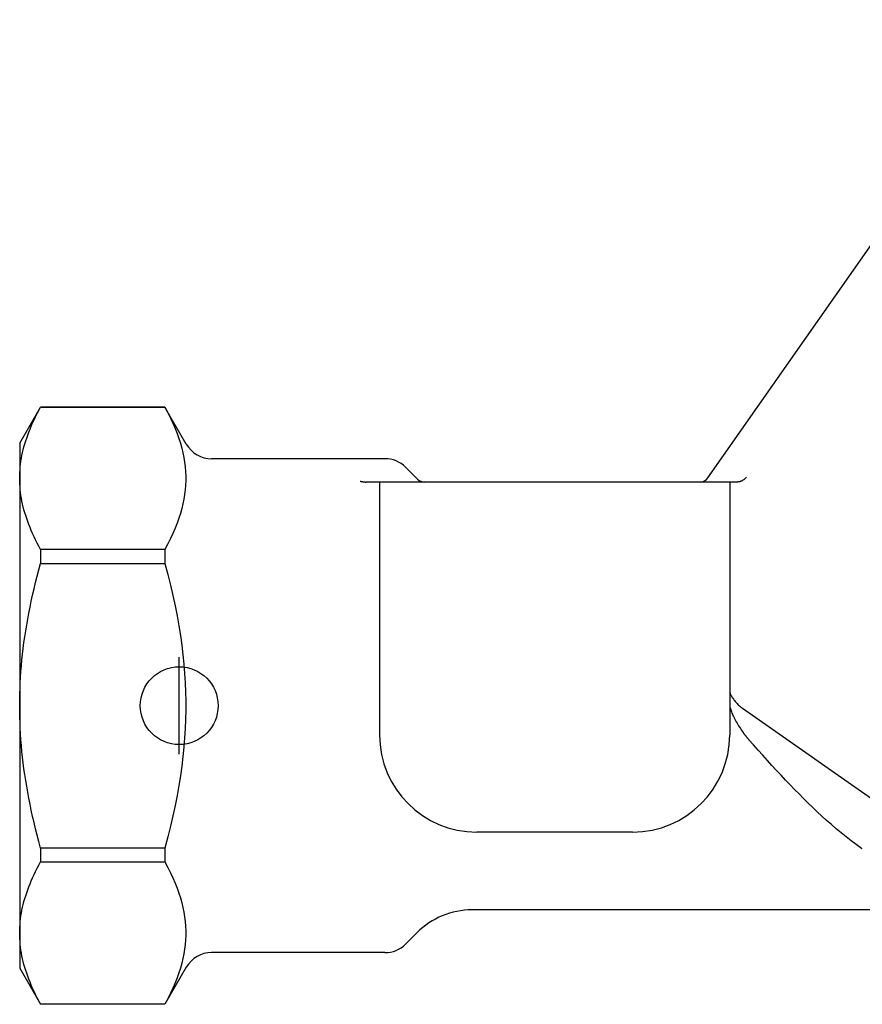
# Model space of a CAD drawing. Header units: millimetres. Extents: x 210 to 480, y -31 to 299.
# Tile 1 of 12: x 210 to 254, y 75 to 126. Entities that reach past the tile are written whole.
import ezdxf

# ---------------------------------------------------------------- set-up
doc = ezdxf.new("R2010")
doc.units = ezdxf.units.MM
doc.layers.add('Detail', color=2, linetype='Continuous')
doc.layers.add('ORIGIN', color=6, linetype='Continuous')

msp = doc.modelspace()

# ---------------------------------------------------------------- linework, layer by layer
at = {"layer": 'Detail'}
for p, q in [((245.84, 102.367), (262.338, 125.929)), ((210.453, 104.154), (211.525, 106.011)), ((211.525, 106.011), (211.525, 106.005)), ((217.919, 106.011), (211.525, 106.011)), ((211.525, 106.005), (217.919, 106.005)), ((217.919, 106.011), (217.919, 106.005)), ((219.02, 104.104), (217.919, 106.011)), ((210.453, 104.154), (210.453, 77.154)), ((229.231, 103.354), (220.319, 103.354)), ((230.881, 102.326), (230.292, 102.915)), ((228.956, 102.154), (228.259, 102.154)), ((246.956, 102.154), (228.956, 102.154)), ((228.956, 102.154), (228.956, 89.154)), ((247.338, 102.154), (246.956, 102.154)), ((246.956, 102.154), (246.956, 89.154)), ((217.919, 98.686), (211.525, 98.686)), ((211.525, 98.686), (211.525, 97.973)), ((217.919, 98.686), (217.919, 97.973)), ((211.525, 97.973), (217.919, 97.973)), ((247.61, 90.526), (261.623, 80.713)), ((241.956, 84.154), (233.956, 84.154)), ((217.919, 83.335), (211.525, 83.335)), ((211.525, 83.335), (211.525, 82.622)), ((217.919, 83.335), (217.919, 82.622)), ((253.775, 83.286), (253.73, 83.318)), ((211.525, 82.622), (217.919, 82.622)), ((262.154, 80.154), (233.71, 80.154)), ((230.881, 78.983), (230.292, 78.393)), ((229.231, 77.954), (220.319, 77.954)), ((210.453, 77.154), (211.525, 75.298)), ((219.02, 77.204), (217.919, 75.298)), ((217.919, 75.303), (211.525, 75.303)), ((211.525, 75.303), (211.525, 75.298)), ((217.919, 75.298), (211.525, 75.298)), ((217.919, 75.303), (217.919, 75.298))]:
    msp.add_line(p, q, dxfattribs=at)
at = {"layer": 'Detail', "flags": 128}
for points in [[(210.453, 102.345), (210.455, 102.493), (210.46, 102.64), (210.469, 102.787), (210.482, 102.933), (210.499, 103.08), (210.519, 103.227), (210.543, 103.374), (210.57, 103.521), (210.601, 103.669), (210.636, 103.817), (210.674, 103.966), (210.716, 104.115), (210.762, 104.266), (210.812, 104.417), (210.865, 104.569), (210.922, 104.723), (210.983, 104.878), (211.048, 105.034), (211.117, 105.191), (211.19, 105.35), (211.267, 105.511), (211.349, 105.674), (211.434, 105.838), (211.525, 106.005)], [(217.919, 106.005), (218.07, 105.722), (218.208, 105.446), (218.333, 105.176), (218.447, 104.912), (218.548, 104.653), (218.638, 104.398), (218.718, 104.148), (218.787, 103.901), (218.845, 103.656), (218.894, 103.415), (218.932, 103.175), (218.961, 102.937), (218.98, 102.7), (218.99, 102.464), (218.99, 102.227), (218.98, 101.991), (218.961, 101.754), (218.932, 101.516), (218.894, 101.276), (218.845, 101.035), (218.787, 100.79), (218.718, 100.543), (218.638, 100.293), (218.548, 100.038), (218.447, 99.779), (218.333, 99.515), (218.208, 99.245), (218.07, 98.969), (217.919, 98.686)], [(211.525, 98.686), (211.434, 98.853), (211.349, 99.017), (211.267, 99.18), (211.19, 99.341), (211.117, 99.5), (211.048, 99.657), (210.983, 99.813), (210.922, 99.968), (210.865, 100.122), (210.812, 100.274), (210.762, 100.425), (210.716, 100.576), (210.674, 100.725), (210.636, 100.874), (210.601, 101.022), (210.57, 101.17), (210.543, 101.317), (210.519, 101.464), (210.499, 101.611), (210.482, 101.758), (210.469, 101.904), (210.46, 102.051), (210.455, 102.198), (210.453, 102.345)], [(247.816, 102.402), (247.801, 102.384), (247.785, 102.367), (247.769, 102.35), (247.752, 102.333), (247.735, 102.317), (247.717, 102.302), (247.699, 102.287), (247.68, 102.273), (247.661, 102.259), (247.641, 102.247), (247.621, 102.235), (247.601, 102.223), (247.58, 102.213), (247.559, 102.203), (247.537, 102.194), (247.515, 102.186), (247.494, 102.179), (247.471, 102.172), (247.449, 102.167), (247.427, 102.162), (247.405, 102.159), (247.382, 102.156), (247.36, 102.155), (247.338, 102.154)], [(227.956, 102.2), (227.968, 102.196), (227.981, 102.193), (227.994, 102.189), (228.007, 102.186), (228.019, 102.183), (228.032, 102.18), (228.045, 102.177), (228.058, 102.175), (228.07, 102.172), (228.083, 102.17), (228.096, 102.168), (228.108, 102.166), (228.121, 102.164), (228.134, 102.162), (228.146, 102.161), (228.159, 102.159), (228.171, 102.158), (228.184, 102.157), (228.197, 102.156), (228.209, 102.155), (228.222, 102.155), (228.234, 102.154), (228.247, 102.154), (228.259, 102.154)], [(210.453, 90.654), (210.455, 90.949), (210.46, 91.243), (210.469, 91.536), (210.482, 91.83), (210.499, 92.123), (210.519, 92.417), (210.543, 92.711), (210.57, 93.005), (210.601, 93.301), (210.636, 93.597), (210.674, 93.895), (210.716, 94.194), (210.762, 94.495), (210.812, 94.797), (210.865, 95.102), (210.922, 95.409), (210.983, 95.718), (211.048, 96.03), (211.117, 96.345), (211.19, 96.664), (211.267, 96.985), (211.349, 97.311), (211.434, 97.64), (211.525, 97.973)], [(217.919, 97.973), (218.07, 97.407), (218.208, 96.854), (218.333, 96.315), (218.447, 95.786), (218.548, 95.268), (218.638, 94.759), (218.718, 94.258), (218.787, 93.764), (218.845, 93.276), (218.894, 92.793), (218.932, 92.313), (218.961, 91.837), (218.98, 91.363), (218.99, 90.89), (218.99, 90.418), (218.98, 89.945), (218.961, 89.471), (218.932, 88.995), (218.894, 88.516), (218.845, 88.032), (218.787, 87.544), (218.718, 87.05), (218.638, 86.549), (218.548, 86.04), (218.447, 85.522), (218.333, 84.994), (218.208, 84.454), (218.07, 83.902), (217.919, 83.335)], [(246.956, 91.411), (246.958, 91.381), (246.964, 91.348), (246.974, 91.312), (246.988, 91.275), (247.004, 91.237), (247.023, 91.198), (247.045, 91.158), (247.068, 91.117), (247.093, 91.077), (247.12, 91.036), (247.148, 90.995), (247.178, 90.955), (247.21, 90.914), (247.242, 90.874), (247.275, 90.835), (247.309, 90.797), (247.345, 90.759), (247.381, 90.722), (247.418, 90.686), (247.455, 90.651), (247.493, 90.617), (247.532, 90.585), (247.571, 90.554), (247.61, 90.526)], [(211.525, 83.335), (211.434, 83.668), (211.349, 83.998), (211.267, 84.323), (211.19, 84.645), (211.117, 84.963), (211.048, 85.278), (210.983, 85.59), (210.922, 85.899), (210.865, 86.206), (210.812, 86.511), (210.762, 86.814), (210.716, 87.114), (210.674, 87.413), (210.636, 87.711), (210.601, 88.008), (210.57, 88.303), (210.543, 88.598), (210.519, 88.892), (210.499, 89.185), (210.482, 89.479), (210.469, 89.772), (210.46, 90.066), (210.455, 90.36), (210.453, 90.654)], [(246.956, 90.726), (246.958, 90.684), (246.963, 90.64), (246.971, 90.593), (246.981, 90.545), (246.995, 90.495), (247.01, 90.443), (247.029, 90.389), (247.05, 90.332), (247.073, 90.274), (247.098, 90.214), (247.126, 90.152), (247.156, 90.089), (247.188, 90.024), (247.222, 89.958), (247.258, 89.89), (247.296, 89.823), (247.335, 89.754), (247.376, 89.686), (247.418, 89.617), (247.461, 89.549), (247.506, 89.48), (247.552, 89.412), (247.598, 89.345), (247.646, 89.278)], [(247.646, 89.278), (247.658, 89.261), (247.67, 89.244), (247.683, 89.227), (247.695, 89.211), (247.707, 89.194), (247.719, 89.178), (247.732, 89.162), (247.744, 89.145), (247.756, 89.129), (247.769, 89.113), (247.781, 89.098), (247.793, 89.082), (247.806, 89.066), (247.818, 89.051), (247.83, 89.036), (247.843, 89.021), (247.855, 89.006), (247.867, 88.991), (247.88, 88.976), (247.892, 88.961), (247.904, 88.947), (247.917, 88.933), (247.929, 88.918), (247.941, 88.904)], [(253.73, 83.318), (253.467, 83.507), (253.206, 83.702), (252.948, 83.903), (252.692, 84.11), (252.439, 84.321), (252.189, 84.536), (251.941, 84.755), (251.697, 84.977), (251.455, 85.202), (251.217, 85.429), (250.982, 85.657), (250.75, 85.886), (250.522, 86.115), (250.295, 86.347), (250.065, 86.585), (249.834, 86.827), (249.601, 87.074), (249.367, 87.326), (249.131, 87.581), (248.895, 87.839), (248.657, 88.101), (248.419, 88.367), (248.18, 88.634), (247.941, 88.904)], [(210.453, 78.963), (210.455, 79.11), (210.46, 79.257), (210.469, 79.404), (210.482, 79.551), (210.499, 79.697), (210.519, 79.844), (210.543, 79.991), (210.57, 80.138), (210.601, 80.286), (210.636, 80.434), (210.674, 80.583), (210.716, 80.733), (210.762, 80.883), (210.812, 81.034), (210.865, 81.187), (210.922, 81.34), (210.983, 81.495), (211.048, 81.651), (211.117, 81.808), (211.19, 81.968), (211.267, 82.128), (211.349, 82.291), (211.434, 82.456), (211.525, 82.622)], [(217.919, 82.622), (218.07, 82.339), (218.208, 82.063), (218.333, 81.793), (218.447, 81.529), (218.548, 81.27), (218.638, 81.015), (218.718, 80.765), (218.787, 80.518), (218.845, 80.274), (218.894, 80.032), (218.932, 79.792), (218.961, 79.554), (218.98, 79.317), (218.99, 79.081), (218.99, 78.845), (218.98, 78.608), (218.961, 78.371), (218.932, 78.133), (218.894, 77.894), (218.845, 77.652), (218.787, 77.408), (218.718, 77.161), (218.638, 76.91), (218.548, 76.656), (218.447, 76.397), (218.333, 76.133), (218.208, 75.863), (218.07, 75.587), (217.919, 75.303)], [(211.525, 75.303), (211.434, 75.47), (211.349, 75.635), (211.267, 75.797), (211.19, 75.958), (211.117, 76.117), (211.048, 76.275), (210.983, 76.431), (210.922, 76.585), (210.865, 76.739), (210.812, 76.891), (210.762, 77.042), (210.716, 77.193), (210.674, 77.342), (210.636, 77.491), (210.601, 77.639), (210.57, 77.787), (210.543, 77.935), (210.519, 78.082), (210.499, 78.228), (210.482, 78.375), (210.469, 78.522), (210.46, 78.668), (210.455, 78.815), (210.453, 78.963)]]:
    msp.add_lwpolyline(points, dxfattribs=at)
at = {"layer": 'Detail'}
for centre, radius, start, end in [((220.319, 104.854), 1.5, 210, 270), ((229.231, 101.854), 1.5, 45, 90), ((233.71, 105.154), 4, 225, 225.5847), ((231.26, 102.654), 0.5, 225.5847, 270), ((245.431, 102.654), 0.5, 270, 325), ((233.956, 89.154), 5, 180, 270), ((241.956, 89.154), 5, 270, 0), ((233.71, 76.154), 4, 90, 135), ((229.231, 79.454), 1.5, 270, 315), ((220.319, 76.454), 1.5, 90, 150)]:
    msp.add_arc(centre, radius, start, end, dxfattribs=at)
at = {"layer": 'ORIGIN'}
msp.add_line((218.653, 88.154), (218.653, 93.154), dxfattribs=at)
msp.add_circle((218.653, 90.654), 2, dxfattribs=at)

doc.saveas('drawing.dxf')
